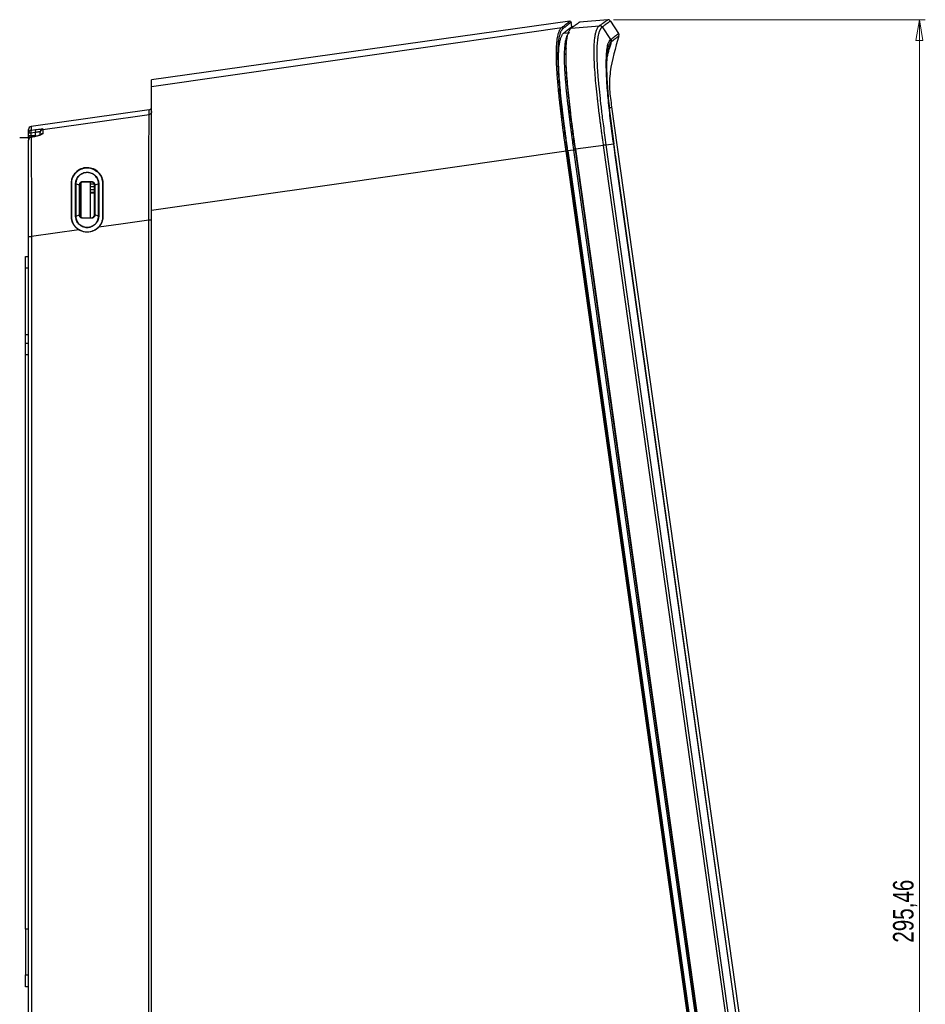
# Model space of a CAD drawing. Header units: millimetres. Extents: x 15 to 1195, y 5 to 836.
# Tile 23 of 35: x 169 to 324, y 415 to 583. Entities that reach past the tile are written whole.
import ezdxf

# ---------------------------------------------------------------- set-up
doc = ezdxf.new("R2010")
doc.units = ezdxf.units.MM
doc.styles.add('SLDTEXTSTYLE0', font='TXT', dxfattribs={"width": 0.75})
doc.dimstyles.new('SLDDIMSTYLE0', dxfattribs={"dimtxt": 3.5, "dimasz": 3.556, "dimexe": 0, "dimexo": 0.0625, "dimgap": 0.875, "dimtad": 1, "dimrnd": 1e-09, "dimzin": 12, "dimdsep": 46, "dimtxsty": 'SLDTEXTSTYLE0', "dimblk1": 'CLOSED', "dimblk2": 'CLOSED', "dimsah": 1, "dimcen": 0.09, "dimadec": 0, "dimazin": 3, "dimtfac": 1, "dimtofl": 0, "dimtmove": 0, "dimatfit": 3, "dimldrblk": 'CLOSED', "dimfxl": 0, "dimfrac": 2, "dimtolj": 1, "dimtzin": 12, "dimarcsym": 0})

# ---------------------------------------------------------------- blocks, each defined once
blk = doc.blocks.new('_Closed')
at = {"color": 0, "linetype": 'ByBlock', "lineweight": -2}
for p, q in [((-1, 0.166667), (0, 0)), ((-1, 0.166667), (-1, -0.166667)), ((0, 0), (-1, -0.166667)), ((0, 0), (-1, 0))]:
    blk.add_line(p, q, dxfattribs=at)
blk = doc.blocks.new('_D_2')
at = {"color": 7, "linetype": 'Continuous', "lineweight": 0}
for p, q in [((270.67, 583.11), (323.86, 583.11)), ((322.86, 583.11), (322.86, 287.65)), ((302.41, 287.65), (323.86, 287.65))]:
    blk.add_line(p, q, dxfattribs=at)
at = {"color": 7, "linetype": 'Continuous', "lineweight": 18, "xscale": 3.556, "yscale": 3.556}
for p, rotation in [((322.86, 583.11, 0), 90.0000000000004), ((322.86, 287.65, 0), 270.0000000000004)]:
    blk.add_blockref('_Closed', p, dxfattribs=dict(at, rotation=rotation))
at = {"color": 7, "linetype": 'Continuous', "lineweight": 18, "insert": (318.35, 425.63), "char_height": 3.5, "attachment_point": 1, "rotation": 90, "style": 'SLDTEXTSTYLE0'}
blk.add_mtext('295,46', dxfattribs=at)

msp = doc.modelspace()

# ---------------------------------------------------------------- linework, layer by layer
at = {"color": 7, "linetype": 'Continuous', "lineweight": 25}
for p, q in [((269.67, 583.108), (264.857, 582.687)), ((263.216, 582.862), (191.812, 572.827)), ((263.438, 581.667), (268.245, 582.088)), ((263.554, 581.9), (263.442, 582.692)), ((263.811, 581.936), (263.554, 581.9)), ((268.72, 581.865), (270.153, 579.708)), ((270.133, 582.882), (271.513, 580.758)), ((270.324, 568.217), (302.194, 341.446)), ((191.382, 567.716), (171.243, 564.886)), ((191.382, 566.931), (191.382, 567.716)), ((171.243, 564.886), (171.243, 564.25)), ((170.812, 563.756), (170.812, 564.39)), ((171.225, 563.756), (170.812, 563.756)), ((170.812, 563.369), (170.812, 563.756)), ((170.812, 563.369), (171.225, 563.369)), ((171.975, 563.196), (171.22, 563.053)), ((171.225, 563.756), (171.225, 563.369)), ((171.986, 563.35), (171.986, 563.857)), ((172.716, 563.382), (172.874, 563.442)), ((173.243, 564.465), (173.243, 564.385)), ((268.94, 561.671), (264.162, 560.999)), ((299.06, 347.359), (268.94, 561.671)), ((269.363, 561.73), (270.674, 561.914)), ((269.363, 561.73), (299.483, 347.419)), ((292.719, 346.001), (262.549, 560.675)), ((262.735, 560.701), (292.905, 346.027)), ((262.847, 560.718), (293.012, 346.079)), ((294.04, 346.332), (263.889, 560.867)), ((264.075, 560.893), (294.226, 346.359)), ((264.162, 560.999), (294.282, 346.688)), ((300.526, 349.494), (270.938, 560.021)), ((300.572, 349.5), (270.984, 560.027)), ((178.878, 555.104), (179.505, 554.919)), ((179.552, 554.909), (179.538, 554.909)), ((179.743, 555.284), (179.743, 549.433)), ((180.037, 555.407), (180.037, 555.395)), ((181.312, 555.395), (181.312, 549.323)), ((181.312, 555.109), (182.039, 555.084)), ((182.073, 554.609), (181.312, 554.609)), ((181.587, 555.395), (181.587, 555.408)), ((182.086, 554.909), (182.073, 554.909)), ((182.111, 554.916), (182.748, 555.105)), ((181.312, 554.109), (182.073, 554.109)), ((182.073, 553.636), (181.312, 553.609)), ((178.877, 549.614), (179.491, 549.795)), ((179.538, 549.809), (179.551, 549.809)), ((182.073, 549.809), (182.086, 549.809)), ((182.748, 549.613), (182.126, 549.798)), ((191.812, 321.133), (191.812, 550.54)), ((180.037, 549.323), (180.037, 549.311)), ((181.587, 549.311), (181.587, 549.323)), ((191.317, 394.114), (191.317, 548.916)), ((170.812, 339.66), (170.812, 546.105)), ((179.407, 547.245), (171.308, 546.108)), ((171.308, 546.108), (171.308, 339.663)), ((170.312, 542.681), (170.812, 542.689)), ((170.812, 540.725), (170.312, 540.716)), ((170.312, 529.384), (170.312, 540.716)), ((170.312, 529.384), (170.812, 529.393)), ((170.312, 527.911), (170.812, 527.919)), ((170.812, 525.955), (170.312, 525.946)), ((170.312, 427.954), (170.312, 525.946)), ((170.312, 427.954), (170.312, 420.142)), ((170.812, 427.954), (170.312, 427.954)), ((170.312, 420.142), (170.812, 420.133)), ((170.812, 418.099), (170.312, 418.108))]:
    msp.add_line(p, q, dxfattribs=at)
at = {"color": 7, "linetype": 'Continuous', "lineweight": 25, "flags": 128}
for points in [[(191.812, 571.726), (231.046, 577.352), (261.8, 581.758)], [(262.142, 580.798), (262.7, 580.878), (263.141, 580.941)], [(173.243, 564.385), (183.401, 565.811), (191.382, 566.931)], [(171, 562.945), (169.684, 562.97), (169.451, 562.975), (169.32, 562.977), (169.3, 562.978), (169.298, 562.978), (169.297, 562.978), (169.297, 562.978), (169.297, 562.978), (169.297, 562.978)], [(171.986, 563.857), (171.56, 563.8), (171.225, 563.756)], [(171.225, 563.369), (171.651, 563.358), (171.986, 563.35)], [(171.243, 564.25), (171.669, 564.307), (172.003, 564.352)], [(171.975, 563.196), (171.983, 563.198), (172.005, 563.186)], [(171.986, 563.35), (171.985, 563.25), (171.986, 563.197)], [(262.549, 560.675), (222.98, 555.008), (191.812, 550.54)], [(263.889, 560.867), (263.305, 560.783), (262.847, 560.718)], [(181.587, 555.395), (180.719, 555.395), (180.037, 555.395)], [(180.037, 549.323), (180.905, 549.323), (181.587, 549.323)], [(191.317, 548.916), (186.555, 548.248), (182.813, 547.723)]]:
    msp.add_lwpolyline(points, dxfattribs=at)
at = {"color": 7, "linetype": 'Continuous', "lineweight": 25}
for centre, radius, start, end in [((269.714, 582.61), 0.5, 33, 95), ((263.244, 582.664), 0.2, 8, 98), ((268.297, 581.597), 0.501, 32.39553, 94.69099), ((269.731, 579.439), 0.5, 343.72136, 32.52872), ((271.093, 580.486), 0.5, 343.45819, 33), ((191.312, 568.211), 0.5, 278, 0), ((171.312, 564.39), 0.5, 98, 180), ((171.312, 563.755), 0.5, 97.97304, 179.98112), ((171.312, 563.369), 0.5, 180, 233.72451), ((171.312, 562.562), 0.5, 100.7816, 180), ((171.301, 562.555), 0.489, 96.65014, 179.1411), ((170.956, 562.992), 0.148, 193.79757, 249.98756), ((172.039, 563.975), 0.843, 160.92391, 195.0851), ((171.219, 563.023), 0.0304, 34.38975, 90.71902), ((173.492, 563.297), 2.268, 178.18272, 186.20366), ((172.8, 564.077), 0.843, 160.92974, 195.07925), ((173.312, 563.97), 0.5, 97.97024, 179.97915), ((173.309, 563.21), 0.499, 97.55823, 151.60225), ((270.769, 561.24), 0.681, 94.06134, 97.98471), ((178.101, 555.166), 0.0691, 235.45111, 280.64688), ((179.502, 554.89), 0.0414, 27.82104, 85.27021), ((179.581, 555.485), 0.463, 350.35436, 2.05893), ((182.406, 555.477), 0.822, 179.06385, 184.88204), ((183.525, 555.171), 0.0722, 260.95747, 300.79976), ((178.1, 549.87), 0.263, 261.71061, 272.78152), ((178.845, 548.792), 0.822, 87.74042, 90.18057), ((183.525, 549.961), 0.354, 268.02018, 276.02557), ((179.533, 549.24), 0.51, 358.4163, 7.95552), ((184.038, 549.242), 2.452, 178.40102, 180.28508)]:
    msp.add_arc(centre, radius, start, end, dxfattribs=at)
for points, knots in [([(268.256, 582.096), (268.307, 582.132), (268.408, 582.205), (268.55, 582.306), (268.684, 582.402), (268.81, 582.492), (268.927, 582.576), (269.036, 582.654), (269.137, 582.726), (269.229, 582.792), (269.312, 582.852), (269.387, 582.905), (269.454, 582.953), (269.511, 582.994), (269.56, 583.029), (269.6, 583.058), (269.631, 583.08), (269.654, 583.096), (269.668, 583.106), (269.669, 583.107), (269.67, 583.108)], [0, 0, 0, 0, 0.05477956, 0.10964225, 0.16458954, 0.21962291, 0.27474384, 0.32995387, 0.38525453, 0.44064737, 0.49613396, 0.55171589, 0.60739477, 0.66317221, 0.71904987, 0.7750294, 0.83111247, 0.88730079, 0.94359605, 1, 1, 1, 1]), ([(262.549, 560.675), (262.511, 560.948), (262.436, 561.485), (262.326, 562.279), (262.222, 563.05), (262.122, 563.798), (262.026, 564.523), (261.935, 565.228), (261.849, 565.912), (261.766, 566.577), (261.688, 567.222), (261.614, 567.849), (261.544, 568.457), (261.385, 569.873), (261.173, 571.952), (260.979, 574.489), (260.89, 576.596), (260.9, 578.299), (261.002, 579.627), (261.138, 580.381), (261.262, 580.828), (261.353, 581.087), (261.452, 581.31), (261.561, 581.497), (261.678, 581.652), (261.758, 581.722), (261.8, 581.758)], [0, 0, 0, 0, 0.0244607, 0.048188, 0.0712135, 0.0935678, 0.1152803, 0.1363799, 0.1568946, 0.1768522, 0.1962795, 0.2152036, 0.2336509, 0.2516481, 0.3445289, 0.4262227, 0.50252, 0.5809794, 0.6629028, 0.7527186, 0.7885392, 0.8262426, 0.866028, 0.908102, 0.952682, 1, 1, 1, 1]), ([(262.025, 581.588), (262.006, 581.573), (261.968, 581.541), (261.912, 581.485), (261.857, 581.421), (261.804, 581.349), (261.752, 581.27), (261.691, 581.165), (261.623, 581.027), (261.521, 580.779), (261.399, 580.383), (261.27, 579.747), (261.169, 578.895), (261.11, 577.812), (261.105, 576.444), (261.164, 574.825), (261.283, 573.023), (261.455, 571.062), (261.662, 569.069), (261.904, 566.982), (262.132, 565.159), (262.346, 563.532), (262.534, 562.14), (262.667, 561.189), (262.735, 560.701)], [0, 0, 0, 0, 0.0219399, 0.0433651, 0.0642788, 0.0846845, 0.1045859, 0.123987, 0.1555412, 0.1856288, 0.2472143, 0.3121645, 0.3719287, 0.4361264, 0.4974759, 0.5590784, 0.6229041, 0.6830992, 0.7484379, 0.8085966, 0.8741277, 0.9139491, 0.9558955, 1, 1, 1, 1]), ([(261.8, 581.758), (261.849, 581.797), (261.946, 581.872), (262.081, 581.977), (262.206, 582.074), (262.32, 582.164), (262.426, 582.246), (262.522, 582.321), (262.611, 582.39), (262.691, 582.452), (262.763, 582.509), (262.829, 582.56), (262.888, 582.606), (262.94, 582.647), (262.987, 582.683), (263.028, 582.716), (263.064, 582.744), (263.096, 582.768), (263.122, 582.789), (263.145, 582.807), (263.164, 582.821), (263.18, 582.834), (263.192, 582.843), (263.201, 582.851), (263.208, 582.856), (263.213, 582.86), (263.216, 582.862), (263.216, 582.862), (263.216, 582.862)], [0, 0, 0, 0, 0.0529391, 0.1047138, 0.1553255, 0.2047758, 0.2530658, 0.3001966, 0.3461692, 0.3909844, 0.4346428, 0.477145, 0.5184913, 0.5586821, 0.5977176, 0.6355978, 0.6723229, 0.7078927, 0.7423072, 0.7755662, 0.8076693, 0.8386164, 0.8684071, 0.897041, 0.9245176, 0.9508367, 0.9759976, 1, 1, 1, 1]), ([(262.025, 581.588), (262.018, 581.635), (261.991, 581.687), (261.903, 581.753), (261.846, 581.765), (261.8, 581.758)], [0, 0, 0, 0, 0.5, 0.5, 1, 1, 1, 1]), ([(263.442, 582.692), (263.441, 582.691), (263.44, 582.69), (263.428, 582.681), (263.408, 582.665), (263.381, 582.644), (263.346, 582.617), (263.302, 582.583), (263.251, 582.543), (263.193, 582.497), (263.126, 582.445), (263.051, 582.387), (262.969, 582.323), (262.879, 582.253), (262.78, 582.176), (262.674, 582.094), (262.561, 582.005), (262.439, 581.91), (262.309, 581.809), (262.172, 581.703), (262.074, 581.626), (262.025, 581.588)], [0, 0, 0, 0, 0.0525343, 0.1050773, 0.1576295, 0.2101912, 0.2627627, 0.3153445, 0.3679368, 0.4205401, 0.4731547, 0.5257809, 0.5784192, 0.6310697, 0.6837331, 0.7364095, 0.7890993, 0.8418029, 0.8945206, 0.9472529, 1, 1, 1, 1]), ([(264.162, 560.999), (264.128, 561.242), (264.061, 561.722), (263.963, 562.433), (263.868, 563.127), (263.777, 563.804), (263.69, 564.463), (263.588, 565.245), (263.473, 566.139), (263.306, 567.496), (263.109, 569.176), (262.898, 571.174), (262.723, 573.111), (262.598, 574.93), (262.534, 576.554), (262.534, 577.69), (262.561, 578.468), (262.604, 579.144), (262.686, 579.852), (262.812, 580.488), (262.934, 580.882), (263.036, 581.127), (263.121, 581.296), (263.217, 581.447), (263.325, 581.578), (263.4, 581.637), (263.438, 581.667)], [0, 0, 0, 0, 0.0221983, 0.0438628, 0.0649972, 0.0856051, 0.1056907, 0.1252583, 0.1571968, 0.1876013, 0.2498689, 0.3124556, 0.3752164, 0.4379039, 0.5003448, 0.5623925, 0.5935543, 0.6251916, 0.6851128, 0.7503252, 0.8128022, 0.8431746, 0.8751166, 0.9146692, 0.956287, 1, 1, 1, 1]), ([(264.857, 582.687), (264.856, 582.686), (264.854, 582.685), (264.84, 582.675), (264.819, 582.66), (264.788, 582.637), (264.748, 582.609), (264.7, 582.574), (264.643, 582.533), (264.577, 582.486), (264.502, 582.432), (264.419, 582.372), (264.327, 582.306), (264.226, 582.234), (264.117, 582.155), (263.999, 582.07), (263.872, 581.979), (263.736, 581.882), (263.592, 581.779), (263.489, 581.704), (263.438, 581.667)], [0, 0, 0, 0, 0.0556969, 0.1113686, 0.1670167, 0.2226428, 0.2782485, 0.3338355, 0.3894054, 0.4449597, 0.5005001, 0.5560282, 0.6115455, 0.6670537, 0.7225544, 0.7780491, 0.8335394, 0.889027, 0.9445133, 1, 1, 1, 1]), ([(268.94, 561.671), (268.903, 561.938), (268.83, 562.462), (268.723, 563.233), (268.623, 563.974), (268.527, 564.685), (268.438, 565.365), (268.353, 566.016), (268.274, 566.636), (268.2, 567.226), (268.132, 567.787), (268.068, 568.318), (268.009, 568.819), (267.954, 569.29), (267.841, 570.294), (267.686, 571.759), (267.515, 573.673), (267.391, 575.445), (267.341, 576.79), (267.332, 577.737), (267.341, 578.402), (267.364, 578.979), (267.411, 579.643), (267.493, 580.315), (267.601, 580.838), (267.702, 581.192), (267.789, 581.435), (267.888, 581.65), (267.998, 581.834), (268.118, 581.987), (268.202, 582.054), (268.245, 582.088)], [0, 0, 0, 0, 0.024696, 0.0484538, 0.07128, 0.0931818, 0.1141669, 0.1342425, 0.1534109, 0.1716782, 0.1890526, 0.2055415, 0.221152, 0.2358901, 0.2497608, 0.3155338, 0.3750508, 0.4378014, 0.5004111, 0.5317223, 0.5633009, 0.5979479, 0.6264799, 0.6870268, 0.7506602, 0.7841151, 0.8207318, 0.8605774, 0.903707, 0.9501601, 1, 1, 1, 1]), ([(268.709, 581.857), (268.688, 581.842), (268.647, 581.81), (268.585, 581.75), (268.525, 581.681), (268.465, 581.6), (268.407, 581.509), (268.35, 581.407), (268.295, 581.292), (268.241, 581.165), (268.19, 581.024), (268.14, 580.869), (268.069, 580.614), (268.005, 580.322), (267.917, 579.786), (267.833, 579.057), (267.788, 577.953), (267.792, 576.895), (267.816, 575.998), (267.861, 575.048), (267.928, 574.04), (268.015, 572.938), (268.147, 571.494), (268.297, 570.065), (268.454, 568.691), (268.586, 567.593), (268.742, 566.343), (268.924, 564.941), (269.132, 563.386), (269.284, 562.299), (269.363, 561.73)], [0, 0, 0, 0, 0.0242978, 0.0482519, 0.0718678, 0.0951522, 0.1181124, 0.1407509, 0.163065, 0.1850655, 0.2067653, 0.2281791, 0.2493232, 0.3017041, 0.3200157, 0.3914767, 0.4613902, 0.4994474, 0.5351665, 0.5711506, 0.6070662, 0.6427501, 0.6840073, 0.7502442, 0.7803029, 0.8149046, 0.854123, 0.8980375, 0.9466737, 1, 1, 1, 1]), ([(268.709, 581.857), (268.662, 581.93), (268.592, 581.996), (268.425, 582.079), (268.331, 582.095), (268.245, 582.088)], [0, 0, 0, 0, 0.5, 0.5, 1, 1, 1, 1]), ([(270.133, 582.882), (270.132, 582.882), (270.131, 582.881), (270.118, 582.871), (270.097, 582.857), (270.069, 582.836), (270.032, 582.81), (269.987, 582.777), (269.935, 582.74), (269.875, 582.696), (269.807, 582.647), (269.731, 582.593), (269.648, 582.533), (269.558, 582.468), (269.46, 582.398), (269.355, 582.322), (269.242, 582.241), (269.122, 582.155), (268.995, 582.064), (268.862, 581.968), (268.767, 581.9), (268.72, 581.865)], [0, 0, 0, 0, 0.0541101, 0.108055, 0.1618349, 0.21545, 0.2689004, 0.3221863, 0.3753078, 0.4282652, 0.4810585, 0.533688, 0.5861537, 0.6384557, 0.6905943, 0.7425696, 0.7943817, 0.8460306, 0.8975166, 0.9488397, 1, 1, 1, 1]), ([(262.847, 560.718), (262.811, 560.97), (262.742, 561.468), (262.64, 562.206), (262.542, 562.926), (262.448, 563.628), (262.358, 564.312), (262.271, 564.977), (262.189, 565.624), (262.11, 566.253), (262.035, 566.864), (261.964, 567.456), (261.897, 568.031), (261.776, 569.089), (261.619, 570.569), (261.446, 572.467), (261.324, 574.218), (261.26, 575.797), (261.259, 577.127), (261.312, 578.178), (261.408, 579.004), (261.514, 579.536), (261.617, 579.901), (261.706, 580.151), (261.804, 580.366), (261.91, 580.547), (262.024, 580.696), (262.102, 580.764), (262.142, 580.798)], [0, 0, 0, 0, 0.0236791, 0.0467857, 0.0693239, 0.0912985, 0.1127143, 0.1335769, 0.1538921, 0.1736662, 0.1929059, 0.2116189, 0.2298132, 0.2474975, 0.3126833, 0.372467, 0.4365748, 0.4979917, 0.5591525, 0.6233083, 0.6831936, 0.7485781, 0.7850023, 0.8235458, 0.8642696, 0.907225, 0.9524559, 1, 1, 1, 1]), ([(263.889, 560.867), (263.853, 561.121), (263.783, 561.623), (263.681, 562.366), (263.582, 563.088), (263.488, 563.79), (263.398, 564.472), (263.312, 565.136), (263.23, 565.78), (263.151, 566.407), (263.076, 567.016), (263.005, 567.608), (262.938, 568.183), (262.808, 569.319), (262.637, 570.918), (262.462, 572.862), (262.349, 574.522), (262.289, 575.97), (262.282, 577.217), (262.326, 578.266), (262.415, 579.119), (262.521, 579.672), (262.622, 580.042), (262.708, 580.29), (262.804, 580.505), (262.909, 580.687), (263.022, 580.837), (263.101, 580.906), (263.141, 580.941)], [0, 0, 0, 0, 0.0238998, 0.047141, 0.0697402, 0.0917157, 0.1130878, 0.1338785, 0.1541118, 0.1738135, 0.1930037, 0.2116981, 0.2299146, 0.2476727, 0.3201425, 0.3842096, 0.4426369, 0.498224, 0.5570629, 0.6169787, 0.6802979, 0.7486678, 0.7845172, 0.8225017, 0.862806, 0.9056591, 0.9513125, 1, 1, 1, 1]), ([(269.466, 577.197), (269.469, 577.271), (269.488, 577.666), (269.549, 578.156), (269.677, 578.885), (269.884, 579.429), (270.063, 579.615), (270.153, 579.708)], [0, 0, 0, 0, 0.03742472, 0.19953136, 0.36017242, 0.67961483, 1, 1, 1, 1]), ([(271.573, 580.343), (270.964, 578.296), (270.216, 575.737), (269.987, 573.213), (269.948, 572.207), (269.956, 571.706), (270.044, 570.206), (270.184, 569.212), (270.324, 568.217)], [0, 0, 0, 0, 0.5, 0.625, 0.625, 0.75, 0.75, 1, 1, 1, 1]), ([(270.268, 579.801), (270.313, 579.835), (270.401, 579.902), (270.524, 579.996), (270.637, 580.083), (270.741, 580.163), (270.837, 580.237), (270.925, 580.305), (271.004, 580.366), (271.077, 580.422), (271.143, 580.473), (271.226, 580.537), (271.318, 580.608), (271.405, 580.675), (271.467, 580.723), (271.505, 580.753), (271.51, 580.756), (271.513, 580.758)], [0, 0, 0, 0, 0.0545953, 0.1081709, 0.1607262, 0.2122607, 0.2627738, 0.3122648, 0.3607333, 0.4081786, 0.4546003, 0.4999978, 0.6006776, 0.7010203, 0.8010233, 0.9006841, 1, 1, 1, 1]), ([(270.327, 579.391), (270.346, 579.457), (270.352, 579.531), (270.332, 579.674), (270.305, 579.743), (270.268, 579.801)], [0, 0, 0, 0, 0.5, 0.5, 1, 1, 1, 1]), ([(271.573, 580.343), (271.572, 580.343), (271.57, 580.342), (271.558, 580.332), (271.538, 580.317), (271.51, 580.296), (271.473, 580.267), (271.428, 580.233), (271.349, 580.172), (271.209, 580.065), (270.989, 579.897), (270.745, 579.71), (270.529, 579.544), (270.387, 579.437), (270.327, 579.391)], [0, 0, 0, 0, 0.0561659, 0.1126578, 0.1694758, 0.2266197, 0.2840889, 0.3418834, 0.4000034, 0.5415861, 0.7000034, 0.8257971, 0.9257957, 1, 1, 1, 1]), ([(262.559, 578.192), (262.558, 578.185), (262.526, 577.909), (262.498, 577.148), (262.496, 575.992), (262.539, 574.799), (262.602, 573.683), (262.689, 572.518), (262.796, 571.306), (262.922, 570.041), (263.109, 568.316), (263.369, 566.15), (263.708, 563.54), (263.951, 561.788), (264.075, 560.893)], [0, 0, 0, 0, 0.002406, 0.1029044, 0.2028051, 0.2697531, 0.3363065, 0.4037277, 0.4665787, 0.5331598, 0.6038331, 0.7344318, 0.8643002, 1, 1, 1, 1]), ([(269.423, 576.008), (269.472, 576.242), (269.711, 577.385), (270.054, 578.502), (270.327, 579.391)], [0, 0, 0, 0, 0.2043938, 1, 1, 1, 1]), ([(269.769, 578.467), (269.747, 578.412), (269.684, 578.255), (269.605, 577.78), (269.528, 577.101), (269.476, 576.194), (269.456, 575.054), (269.486, 573.675), (269.589, 571.636), (269.822, 568.848), (270.224, 565.397), (270.54, 563.079), (270.698, 561.915)], [0, 0, 0, 0, 0.0426801, 0.1224833, 0.2025314, 0.281961, 0.3616681, 0.4410963, 0.5202861, 0.6792185, 0.8389581, 1, 1, 1, 1]), ([(270.211, 579.299), (270.12, 579.219), (269.963, 579.081), (269.826, 578.649), (269.769, 578.467)], [0, 0, 0, 0, 0.5793723, 1, 1, 1, 1]), ([(270.327, 579.391), (270.324, 579.388), (270.322, 579.388), (270.317, 579.384), (270.31, 579.378), (270.293, 579.365), (270.26, 579.339), (270.231, 579.315), (270.211, 579.299)], [0, 0, 0, 0, 0.0625, 0.0625, 0.125, 0.25, 0.5, 1, 1, 1, 1]), ([(270.674, 561.914), (270.515, 563.087), (270.196, 565.43), (269.857, 568.35), (269.645, 570.634), (269.523, 572.3), (269.441, 573.884), (269.408, 575.312), (269.42, 576.433), (269.452, 576.966), (269.466, 577.197)], [0, 0, 0, 0, 0.2034608, 0.406554, 0.5080974, 0.6107077, 0.7132081, 0.8167278, 0.9207616, 1, 1, 1, 1]), ([(191.812, 571.726), (191.812, 571.774), (191.812, 571.87), (191.812, 572.002), (191.812, 572.124), (191.812, 572.237), (191.812, 572.339), (191.812, 572.432), (191.812, 572.515), (191.812, 572.589), (191.812, 572.652), (191.812, 572.706), (191.812, 572.75), (191.812, 572.785), (191.812, 572.809), (191.812, 572.824), (191.812, 572.826), (191.812, 572.827)], [0, 0, 0, 0, 0.0666538, 0.1333055, 0.1999561, 0.2666064, 0.3332573, 0.3999098, 0.4665646, 0.5332229, 0.5998854, 0.666553, 0.7332267, 0.7999073, 0.8665958, 0.9332931, 1, 1, 1, 1]), ([(191.812, 550.54), (191.812, 550.776), (191.812, 551.241), (191.812, 551.931), (191.812, 552.604), (191.812, 553.259), (191.812, 554.569), (191.812, 556.452), (191.812, 558.829), (191.812, 560.963), (191.812, 562.952), (191.812, 564.783), (191.812, 566.44), (191.812, 567.847), (191.812, 568.97), (191.812, 569.855), (191.812, 570.535), (191.812, 571.06), (191.812, 571.365), (191.812, 571.545), (191.812, 571.651), (191.812, 571.701), (191.812, 571.726)], [0, 0, 0, 0, 0.0209671, 0.0414304, 0.0613927, 0.0808572, 0.0998269, 0.1781679, 0.2490603, 0.3142903, 0.3744099, 0.4383229, 0.4996737, 0.5610446, 0.6247206, 0.6846774, 0.7496745, 0.8177221, 0.8927038, 0.9268663, 0.9626255, 1, 1, 1, 1]), ([(270.324, 568.217), (270.304, 568.203), (270.265, 568.173), (270.084, 568.04), (269.933, 567.928), (269.923, 567.92)], [0, 0, 0, 0, 0.4822042, 0.9647927, 1, 1, 1, 1]), ([(191.317, 548.916), (191.317, 549.209), (191.317, 549.786), (191.318, 550.642), (191.319, 551.476), (191.32, 552.289), (191.321, 553.079), (191.323, 553.848), (191.324, 554.593), (191.326, 555.317), (191.328, 556.018), (191.33, 556.697), (191.333, 557.353), (191.335, 557.988), (191.338, 558.602), (191.341, 559.194), (191.344, 559.765), (191.347, 560.315), (191.35, 560.845), (191.353, 561.355), (191.357, 561.844), (191.36, 562.313), (191.365, 562.997), (191.371, 563.846), (191.377, 564.75), (191.38, 565.513), (191.381, 566.001), (191.381, 566.323), (191.382, 566.534), (191.382, 566.707), (191.382, 566.845), (191.382, 566.901), (191.382, 566.931)], [0, 0, 0, 0, 0.03001035, 0.0593118, 0.08789178, 0.11574371, 0.14286674, 0.16926549, 0.19494993, 0.21993531, 0.24424223, 0.26789684, 0.29093117, 0.31338356, 0.33529932, 0.35673151, 0.37774189, 0.39840207, 0.41879469, 0.43901487, 0.45917156, 0.47938904, 0.49980831, 0.55257049, 0.60933694, 0.67356644, 0.74950248, 0.79180453, 0.83748348, 0.88703212, 0.94099764, 1, 1, 1, 1]), ([(191.812, 567.425), (191.812, 567.371), (191.803, 567.313), (191.762, 567.199), (191.73, 567.145), (191.649, 567.051), (191.599, 567.012), (191.492, 566.956), (191.436, 566.938), (191.382, 566.931)], [0, 0, 0, 0, 0.25, 0.25, 0.5, 0.5, 0.75, 0.75, 1, 1, 1, 1]), ([(172.003, 564.352), (172.348, 564.398), (172.664, 564.435), (173.003, 564.466), (173.091, 564.472), (173.212, 564.476), (173.243, 564.473), (173.243, 564.465)], [0, 0, 0, 0, 0.5, 0.5, 0.75, 0.75, 1, 1, 1, 1]), ([(170.812, 562.957), (170.812, 563.103), (170.812, 563.229), (170.812, 563.4), (170.812, 563.444), (170.812, 563.438)], [0, 0, 0, 0, 0.5, 0.5, 1, 1, 1, 1]), ([(170.85, 562.75), (170.849, 562.752), (170.814, 562.813), (170.813, 562.886), (170.812, 562.957)], [0, 0, 0, 0, 0.02988813, 1, 1, 1, 1]), ([(170.812, 562.957), (170.813, 562.934), (170.815, 562.889), (170.826, 562.821), (170.84, 562.777), (170.847, 562.755)], [0, 0, 0, 0, 0.33174906, 0.66507931, 1, 1, 1, 1]), ([(171.244, 563.04), (171.244, 563), (171.245, 562.92), (171.245, 562.789), (171.245, 562.653), (171.246, 562.512), (171.247, 562.365), (171.247, 562.212), (171.248, 562.053), (171.249, 561.888), (171.25, 561.718), (171.251, 561.541), (171.252, 561.359), (171.253, 561.17), (171.254, 560.975), (171.258, 560.469), (171.264, 559.557), (171.275, 558.093), (171.285, 556.276), (171.294, 554.018), (171.3, 551.875), (171.303, 550.124), (171.305, 548.841), (171.306, 547.496), (171.307, 546.578), (171.308, 546.108)], [0, 0, 0, 0, 0.021527, 0.0422951, 0.0623614, 0.0817802, 0.1006031, 0.1188795, 0.1366567, 0.1539804, 0.1708945, 0.1874417, 0.2036633, 0.2195995, 0.2352895, 0.2507717, 0.3364269, 0.4183492, 0.500803, 0.6195571, 0.7506107, 0.8086398, 0.8694971, 0.9332677, 1, 1, 1, 1]), ([(172.763, 563.394), (172.74, 563.387), (172.682, 563.371), (172.524, 563.322), (172.288, 563.259), (172.083, 563.217), (171.975, 563.196)], [0, 0, 0, 0, 0.17006601, 0.41512134, 0.69222249, 1, 1, 1, 1]), ([(172.812, 563.971), (172.811, 563.972), (172.809, 563.976), (172.794, 563.979), (172.769, 563.98), (172.735, 563.979), (172.691, 563.975), (172.638, 563.969), (172.566, 563.96), (172.465, 563.945), (172.327, 563.922), (172.166, 563.893), (172.047, 563.869), (171.986, 563.857)], [0, 0, 0, 0, 0.0709292, 0.1419754, 0.2131729, 0.2845559, 0.3561584, 0.4280139, 0.5001558, 0.6137042, 0.7348031, 0.8635433, 1, 1, 1, 1]), ([(173.243, 563.705), (173.243, 563.67), (173.213, 563.63), (173.094, 563.541), (173.008, 563.494), (172.786, 563.397), (172.653, 563.349), (172.348, 563.26), (172.182, 563.219), (172.005, 563.186)], [0, 0, 0, 0, 0.25, 0.25, 0.5, 0.5, 0.75, 0.75, 1, 1, 1, 1]), ([(173.243, 564.385), (173.189, 564.378), (173.132, 564.36), (173.026, 564.304), (172.976, 564.265), (172.894, 564.171), (172.862, 564.117), (172.821, 564.003), (172.812, 563.945), (172.812, 563.891)], [0, 0, 0, 0, 0.25, 0.25, 0.5, 0.5, 0.75, 0.75, 1, 1, 1, 1]), ([(172.812, 563.395), (172.812, 563.51), (172.812, 563.767), (172.812, 563.847), (172.812, 563.891)], [0, 0, 0, 0, 0.447725, 1, 1, 1, 1]), ([(173.243, 564.385), (173.243, 564.372), (173.243, 564.346), (173.243, 564.296), (173.243, 564.238), (173.243, 564.172), (173.243, 564.097), (173.243, 564.013), (173.243, 563.92), (173.243, 563.82), (173.243, 563.743), (173.243, 563.705)], [0, 0, 0, 0, 0.1285839, 0.2522375, 0.3712186, 0.4857723, 0.5961327, 0.7025237, 0.8051609, 0.9042522, 1, 1, 1, 1]), ([(170.812, 546.105), (170.812, 546.957), (170.812, 547.809), (170.812, 549.507), (170.812, 550.355), (170.812, 552.044), (170.812, 552.885), (170.812, 554.141), (170.812, 554.558), (170.812, 555.38), (170.812, 555.786), (170.812, 556.584), (170.812, 556.976), (170.812, 557.744), (170.812, 558.117), (170.812, 558.823), (170.812, 559.158), (170.812, 559.79), (170.812, 560.088), (170.812, 560.9), (170.812, 561.338), (170.812, 562.06), (170.812, 562.337), (170.812, 562.562)], [0, 0, 0, 0, 0.125, 0.125, 0.25, 0.25, 0.375, 0.375, 0.4375, 0.4375, 0.5, 0.5, 0.5625, 0.5625, 0.625, 0.625, 0.6875, 0.6875, 0.75, 0.75, 0.875, 0.875, 1, 1, 1, 1]), ([(269.363, 561.73), (269.325, 561.725), (269.265, 561.716), (269.117, 561.696), (269.03, 561.683), (268.94, 561.671)], [0, 0, 0, 0, 0.5, 0.5, 1, 1, 1, 1]), ([(270.986, 560.016), (270.945, 560.303), (270.856, 560.937), (270.769, 561.572), (270.721, 561.919)], [0, 0, 0, 0, 0.4526103, 1, 1, 1, 1]), ([(262.735, 560.701), (262.729, 560.7), (262.706, 560.697), (262.639, 560.688), (262.595, 560.681), (262.549, 560.675)], [0, 0, 0, 0, 0.5, 0.5, 1, 1, 1, 1]), ([(263.889, 560.867), (263.931, 560.873), (263.978, 560.879), (264.048, 560.889), (264.07, 560.892), (264.075, 560.893)], [0, 0, 0, 0, 0.5, 0.5, 1, 1, 1, 1]), ([(183.562, 555.109), (183.561, 555.165), (183.559, 555.278), (183.543, 555.45), (183.515, 555.625), (183.476, 555.802), (183.422, 555.982), (183.35, 556.177), (183.247, 556.397), (183.066, 556.704), (182.667, 557.193), (181.914, 557.707), (180.823, 557.934), (179.718, 557.713), (178.953, 557.191), (178.503, 556.634), (178.281, 556.215), (178.167, 555.877), (178.105, 555.612), (178.069, 555.372), (178.065, 555.194), (178.062, 555.109)], [0, 0, 0, 0, 0.01942249, 0.03944685, 0.06007459, 0.08130711, 0.10314567, 0.12559146, 0.15436254, 0.1884563, 0.25096954, 0.3758866, 0.50054975, 0.6249297, 0.74937019, 0.81214727, 0.87457693, 0.91506825, 0.93736045, 0.97032245, 1, 1, 1, 1]), ([(182.304, 557.284), (182.165, 557.392), (181.887, 557.609), (181.365, 557.749), (180.831, 557.81), (180.29, 557.757), (179.769, 557.601), (179.299, 557.342), (178.869, 557.016), (178.694, 556.71), (178.607, 556.558)], [0, 0, 0, 0, 0.1247078, 0.2494839, 0.3746128, 0.4999711, 0.6248763, 0.7504011, 0.8756048, 1, 1, 1, 1]), ([(178.607, 556.558), (178.5, 556.417), (178.179, 555.994), (178.14, 555.456), (178.114, 555.098)], [0, 0, 0, 0, 0.3336386, 1, 1, 1, 1]), ([(178.837, 555.108), (178.838, 555.152), (178.839, 555.237), (178.852, 555.365), (178.873, 555.491), (178.901, 555.615), (178.938, 555.738), (178.991, 555.878), (179.064, 556.033), (179.195, 556.254), (179.401, 556.503), (179.706, 556.747), (180.055, 556.929), (180.431, 557.046), (180.824, 557.089), (181.215, 557.046), (181.629, 556.916), (181.966, 556.721), (182.255, 556.468), (182.431, 556.252), (182.561, 556.033), (182.652, 555.84), (182.727, 555.618), (182.779, 555.366), (182.785, 555.195), (182.788, 555.109)], [0, 0, 0, 0, 0.0211044, 0.0419996, 0.0627815, 0.0835466, 0.1043898, 0.1254038, 0.1569069, 0.1880657, 0.2505062, 0.3128826, 0.3754908, 0.4379397, 0.5004336, 0.5626778, 0.6251032, 0.7083781, 0.7498747, 0.8125109, 0.8436249, 0.8748642, 0.9168196, 0.9583044, 1, 1, 1, 1]), ([(182.748, 555.105), (182.747, 555.15), (182.745, 555.256), (182.723, 555.437), (182.673, 555.659), (182.578, 555.917), (182.422, 556.199), (182.198, 556.475), (181.907, 556.714), (181.578, 556.895), (181.214, 557.014), (180.703, 557.073), (180.178, 556.957), (179.727, 556.716), (179.461, 556.501), (179.268, 556.281), (179.128, 556.07), (179.018, 555.843), (178.938, 555.605), (178.887, 555.357), (178.881, 555.189), (178.878, 555.104)], [0, 0, 0, 0, 0.0223895, 0.0525113, 0.0903416, 0.135879, 0.1891391, 0.2502075, 0.3125119, 0.375108, 0.4350468, 0.4998372, 0.6241693, 0.6880339, 0.7492679, 0.7909576, 0.8326361, 0.8743718, 0.9161794, 0.9580529, 1, 1, 1, 1]), ([(183.514, 555.1), (183.471, 555.448), (183.385, 556.145), (182.904, 556.924), (182.453, 557.194), (182.304, 557.284)], [0, 0, 0, 0, 0.4003194, 0.8005475, 1, 1, 1, 1]), ([(178.062, 555.109), (178.062, 554.968), (178.062, 554.683), (178.062, 554.247), (178.062, 553.798), (178.062, 553.335), (178.062, 552.859), (178.062, 552.094), (178.062, 551.01), (178.062, 550.087), (178.062, 549.609)], [0, 0, 0, 0, 0.0778869, 0.1579215, 0.2401323, 0.3245458, 0.4111865, 0.5000768, 0.7410842, 1, 1, 1, 1]), ([(178.114, 555.098), (178.114, 554.95), (178.114, 554.649), (178.114, 554.192), (178.114, 553.725), (178.114, 553.247), (178.113, 552.758), (178.113, 552.259), (178.113, 551.749), (178.113, 551.229), (178.113, 550.698), (178.113, 550.156), (178.113, 549.791), (178.113, 549.607)], [0, 0, 0, 0, 0.08238696, 0.16636413, 0.25198538, 0.33928706, 0.4282897, 0.51903261, 0.61156716, 0.70592539, 0.80212013, 0.90014601, 1, 1, 1, 1]), ([(178.842, 549.614), (178.842, 549.866), (178.842, 550.354), (178.842, 551.064), (178.843, 551.733), (178.843, 552.471), (178.841, 553.291), (178.839, 554.203), (178.838, 554.807), (178.837, 555.108)], [0, 0, 0, 0, 0.1363515, 0.2647086, 0.3857109, 0.4999423, 0.6661461, 0.8332001, 1, 1, 1, 1]), ([(178.878, 555.104), (178.878, 554.954), (178.878, 554.653), (178.878, 554.199), (178.878, 553.744), (178.879, 553.288), (178.879, 552.831), (178.88, 552.378), (178.88, 551.766), (178.879, 551.036), (178.877, 550.264), (178.877, 549.803), (178.877, 549.614)], [0, 0, 0, 0, 0.0835382, 0.1669516, 0.2502733, 0.3335317, 0.4167504, 0.4999487, 0.5809721, 0.7499977, 0.8972316, 1, 1, 1, 1]), ([(179.505, 554.931), (179.506, 554.954), (179.509, 555.026), (179.537, 555.133), (179.591, 555.241), (179.667, 555.34), (179.768, 555.423), (179.883, 555.474), (179.973, 555.498), (180.023, 555.5), (180.043, 555.502)], [0, 0, 0, 0, 0.08200082, 0.2509136, 0.38474312, 0.50029251, 0.68474284, 0.82956188, 0.92976604, 1, 1, 1, 1]), ([(179.665, 555.24), (179.655, 555.229), (179.631, 555.201), (179.599, 555.15), (179.564, 555.077), (179.542, 554.994), (179.539, 554.934), (179.538, 554.909)], [0, 0, 0, 0, 0.12812919, 0.29552548, 0.50016642, 0.79583419, 1, 1, 1, 1]), ([(179.538, 554.894), (179.538, 554.066), (179.538, 553.222), (179.538, 551.522), (179.538, 550.667), (179.538, 549.809)], [0, 0, 0, 0, 0.5, 0.5, 1, 1, 1, 1]), ([(179.552, 554.909), (179.552, 554.086), (179.552, 553.24), (179.551, 551.531), (179.551, 550.67), (179.551, 549.809)], [0, 0, 0, 0, 0.5, 0.5, 1, 1, 1, 1]), ([(180.037, 555.395), (180.016, 555.394), (179.972, 555.392), (179.909, 555.378), (179.837, 555.353), (179.761, 555.312), (179.688, 555.251), (179.628, 555.177), (179.585, 555.093), (179.557, 555.003), (179.554, 554.941), (179.552, 554.909)], [0, 0, 0, 0, 0.0827877, 0.1657486, 0.2505578, 0.3753679, 0.5001643, 0.6239558, 0.7494044, 0.8741356, 1, 1, 1, 1]), ([(180.037, 555.407), (180.015, 555.407), (179.971, 555.405), (179.91, 555.392), (179.856, 555.375), (179.811, 555.354), (179.773, 555.333), (179.743, 555.312), (179.727, 555.299), (179.719, 555.293)], [0, 0, 0, 0, 0.1934431, 0.3726425, 0.5358514, 0.6816079, 0.8083792, 0.9148781, 1, 1, 1, 1]), ([(181.587, 555.408), (181.329, 555.407), (181.07, 555.407), (180.554, 555.407), (180.295, 555.407), (180.037, 555.407)], [0, 0, 0, 0, 0.5, 0.5, 1, 1, 1, 1]), ([(180.043, 555.502), (180.149, 555.504), (180.406, 555.51), (180.831, 555.512), (181.238, 555.503), (181.495, 555.494), (181.584, 555.491)], [0, 0, 0, 0, 0.2063843, 0.5000167, 0.8260739, 1, 1, 1, 1]), ([(181.584, 555.491), (181.601, 555.49), (181.634, 555.488), (181.684, 555.477), (181.737, 555.461), (181.808, 555.432), (181.887, 555.383), (181.965, 555.31), (182.027, 555.228), (182.076, 555.135), (182.1, 555.048), (182.11, 554.978), (182.111, 554.943), (182.111, 554.928)], [0, 0, 0, 0, 0.0589925, 0.1146643, 0.1786862, 0.2505527, 0.3837165, 0.5003603, 0.6250139, 0.7498014, 0.8745162, 0.9451284, 1, 1, 1, 1]), ([(181.905, 555.293), (181.886, 555.308), (181.848, 555.337), (181.785, 555.369), (181.72, 555.391), (181.653, 555.405), (181.609, 555.407), (181.587, 555.408)], [0, 0, 0, 0, 0.2132175, 0.419345, 0.6188105, 0.8122132, 1, 1, 1, 1]), ([(182.073, 554.909), (182.072, 554.935), (182.069, 554.986), (182.052, 555.059), (182.024, 555.128), (181.985, 555.192), (181.932, 555.255), (181.863, 555.313), (181.777, 555.359), (181.684, 555.389), (181.62, 555.393), (181.587, 555.395)], [0, 0, 0, 0, 0.1038595, 0.2035537, 0.3013539, 0.399661, 0.5008384, 0.6265205, 0.7509506, 0.8756887, 1, 1, 1, 1]), ([(181.943, 555.259), (181.937, 555.265), (181.925, 555.276), (181.912, 555.288), (181.905, 555.293)], [0, 0, 0, 0, 0.4992672, 1, 1, 1, 1]), ([(182.086, 554.909), (182.086, 554.934), (182.084, 554.98), (182.07, 555.045), (182.052, 555.099), (182.03, 555.144), (182.007, 555.182), (181.985, 555.212), (181.963, 555.238), (181.95, 555.252), (181.943, 555.259)], [0, 0, 0, 0, 0.1918945, 0.3586844, 0.5048435, 0.6333548, 0.7461128, 0.8443039, 0.9287211, 1, 1, 1, 1]), ([(182.073, 549.809), (182.073, 550.671), (182.073, 551.532), (182.073, 553.242), (182.073, 554.088), (182.073, 554.909)], [0, 0, 0, 0, 0.5, 0.5, 1, 1, 1, 1]), ([(182.748, 549.613), (182.748, 549.8), (182.747, 550.26), (182.746, 551.18), (182.745, 552.105), (182.746, 553.021), (182.747, 553.745), (182.748, 554.465), (182.748, 554.917), (182.748, 555.105)], [0, 0, 0, 0, 0.1013713, 0.2500484, 0.5000783, 0.60486, 0.7500585, 0.8962429, 1, 1, 1, 1]), ([(182.788, 555.109), (182.788, 554.97), (182.788, 554.688), (182.787, 554.256), (182.786, 553.809), (182.785, 553.346), (182.784, 552.865), (182.783, 552.08), (182.784, 550.995), (182.784, 550.074), (182.784, 549.614)], [0, 0, 0, 0, 0.0766582, 0.1557927, 0.237537, 0.3220255, 0.409427, 0.4999284, 0.7501149, 1, 1, 1, 1]), ([(183.513, 549.607), (183.513, 549.859), (183.513, 550.355), (183.513, 551.089), (183.513, 551.805), (183.513, 552.501), (183.513, 553.178), (183.514, 553.836), (183.514, 554.475), (183.514, 554.893), (183.514, 555.1)], [0, 0, 0, 0, 0.1364913, 0.2696271, 0.3994479, 0.525948, 0.6491574, 0.7691663, 0.8860927, 1, 1, 1, 1]), ([(183.562, 549.609), (183.562, 549.851), (183.562, 550.328), (183.562, 551.03), (183.562, 551.708), (183.562, 552.474), (183.562, 553.318), (183.562, 554.232), (183.562, 554.822), (183.562, 555.109)], [0, 0, 0, 0, 0.1314414, 0.2585635, 0.3813923, 0.4999563, 0.6751962, 0.8418257, 1, 1, 1, 1]), ([(182.105, 553.506), (182.086, 553.507), (182.046, 553.509), (181.988, 553.512), (181.92, 553.516), (181.845, 553.519), (181.742, 553.525), (181.625, 553.531), (181.512, 553.537), (181.423, 553.542), (181.36, 553.545), (181.32, 553.547), (181.315, 553.547), (181.312, 553.547)], [0, 0, 0, 0, 0.0414307, 0.0832036, 0.1257718, 0.1879246, 0.25157, 0.3724851, 0.5018841, 0.6245013, 0.7508761, 0.8755261, 1, 1, 1, 1]), ([(178.062, 549.609), (178.063, 549.556), (178.065, 549.45), (178.079, 549.292), (178.102, 549.136), (178.133, 548.981), (178.174, 548.828), (178.223, 548.678), (178.281, 548.531), (178.346, 548.388), (178.435, 548.221), (178.556, 548.029), (178.721, 547.816), (178.917, 547.61), (179.145, 547.413), (179.319, 547.302), (179.407, 547.245)], [0, 0, 0, 0, 0.0558279, 0.111584, 0.1672688, 0.2228825, 0.2784255, 0.3338981, 0.3893006, 0.4446335, 0.4998971, 0.5887617, 0.6832041, 0.7832246, 0.8888233, 1, 1, 1, 1]), ([(178.113, 549.607), (178.114, 549.556), (178.115, 549.455), (178.128, 549.304), (178.149, 549.154), (178.179, 549.006), (178.217, 548.86), (178.263, 548.716), (178.362, 548.457), (178.553, 548.098), (178.89, 547.689), (179.301, 547.35), (179.771, 547.1), (180.281, 546.943), (180.81, 546.892), (181.341, 546.942), (181.85, 547.098), (182.321, 547.347), (182.733, 547.687), (183.072, 548.098), (183.281, 548.491), (183.401, 548.823), (183.465, 549.08), (183.506, 549.342), (183.51, 549.519), (183.513, 549.607)], [0, 0, 0, 0, 0.0180147, 0.0358989, 0.0537047, 0.0714848, 0.0892918, 0.1071782, 0.1251959, 0.1874469, 0.2500928, 0.3120044, 0.3749392, 0.4372886, 0.4997889, 0.5622242, 0.6246868, 0.687361, 0.749691, 0.8126692, 0.8747223, 0.906262, 0.9374862, 0.9686491, 1, 1, 1, 1]), ([(182.784, 549.614), (182.783, 549.571), (182.781, 549.486), (182.768, 549.358), (182.747, 549.232), (182.718, 549.106), (182.679, 548.982), (182.603, 548.781), (182.461, 548.513), (182.214, 548.215), (181.913, 547.97), (181.568, 547.79), (181.196, 547.675), (180.81, 547.636), (180.426, 547.675), (180.054, 547.791), (179.711, 547.971), (179.41, 548.216), (179.164, 548.514), (179.002, 548.82), (178.905, 549.105), (178.852, 549.358), (178.845, 549.529), (178.842, 549.614)], [0, 0, 0, 0, 0.0208121, 0.0415482, 0.0622891, 0.0831162, 0.1041103, 0.1253515, 0.1879805, 0.2504049, 0.3120831, 0.3753308, 0.4383841, 0.5002988, 0.5623235, 0.6250472, 0.6882224, 0.7499306, 0.8121903, 0.8748517, 0.916908, 0.9583898, 1, 1, 1, 1]), ([(178.877, 549.614), (178.878, 549.567), (178.879, 549.475), (178.895, 549.337), (178.919, 549.2), (178.954, 549.066), (178.997, 548.935), (179.05, 548.807), (179.111, 548.683), (179.181, 548.563), (179.259, 548.449), (179.345, 548.341), (179.56, 548.106), (180.022, 547.786), (180.754, 547.617), (181.538, 547.761), (182.056, 548.085), (182.353, 548.426), (182.494, 548.638), (182.606, 548.867), (182.687, 549.108), (182.739, 549.359), (182.745, 549.528), (182.748, 549.613)], [0, 0, 0, 0, 0.0228873, 0.0457308, 0.0685463, 0.091344, 0.1141294, 0.1369055, 0.1596742, 0.1824377, 0.2052003, 0.2279697, 0.2507593, 0.3623789, 0.4996925, 0.6096265, 0.7488711, 0.7906677, 0.832463, 0.8742883, 0.9161438, 0.9580334, 1, 1, 1, 1]), ([(179.491, 549.795), (179.49, 549.796), (179.491, 549.797), (179.491, 549.799), (179.491, 549.802), (179.491, 549.808), (179.491, 549.814), (179.491, 549.817)], [0, 0, 0, 0, 0.125, 0.125, 0.25, 0.5, 1, 1, 1, 1]), ([(180.042, 549.226), (180.025, 549.227), (179.984, 549.228), (179.912, 549.243), (179.826, 549.273), (179.733, 549.325), (179.65, 549.396), (179.58, 549.483), (179.535, 549.569), (179.5, 549.673), (179.495, 549.746), (179.491, 549.795)], [0, 0, 0, 0, 0.0594101, 0.1383059, 0.2506167, 0.3713051, 0.5001576, 0.6245412, 0.7497367, 0.831334, 1, 1, 1, 1]), ([(179.539, 549.793), (179.54, 549.773), (179.543, 549.725), (179.563, 549.644), (179.609, 549.545), (179.688, 549.449), (179.826, 549.344), (179.953, 549.324), (180.037, 549.311)], [0, 0, 0, 0, 0.0772206, 0.1880037, 0.3296408, 0.5014458, 0.6726978, 1, 1, 1, 1]), ([(179.551, 549.809), (179.552, 549.783), (179.555, 549.732), (179.573, 549.657), (179.601, 549.588), (179.642, 549.524), (179.705, 549.453), (179.793, 549.384), (179.911, 549.332), (179.995, 549.326), (180.037, 549.323)], [0, 0, 0, 0, 0.10331741, 0.20239921, 0.29979225, 0.39817437, 0.50014531, 0.67155908, 0.83419419, 1, 1, 1, 1]), ([(182.126, 549.798), (182.125, 549.774), (182.124, 549.725), (182.11, 549.654), (182.085, 549.576), (182.042, 549.489), (181.935, 549.349), (181.768, 549.247), (181.625, 549.234), (181.586, 549.23)], [0, 0, 0, 0, 0.0838242, 0.1676566, 0.251676, 0.3706611, 0.5024231, 0.8648521, 1, 1, 1, 1]), ([(181.587, 549.323), (181.608, 549.324), (181.651, 549.326), (181.714, 549.339), (181.784, 549.363), (181.86, 549.403), (181.933, 549.464), (181.994, 549.538), (182.038, 549.622), (182.068, 549.714), (182.071, 549.777), (182.073, 549.809)], [0, 0, 0, 0, 0.0833456, 0.1665413, 0.2510597, 0.3764874, 0.5003986, 0.6244052, 0.7495282, 0.8746894, 1, 1, 1, 1]), ([(181.587, 549.311), (181.677, 549.311), (181.791, 549.337), (181.994, 549.493), (182.081, 549.627), (182.086, 549.795)], [0, 0, 0, 0, 0.5, 0.5, 1, 1, 1, 1]), ([(182.126, 549.817), (182.126, 549.813), (182.126, 549.809), (182.126, 549.803), (182.126, 549.801), (182.126, 549.799), (182.127, 549.798), (182.126, 549.798)], [0, 0, 0, 0, 0.5, 0.75, 0.875, 0.875, 1, 1, 1, 1]), ([(182.813, 547.723), (182.851, 547.764), (182.925, 547.845), (183.025, 547.974), (183.117, 548.106), (183.199, 548.241), (183.273, 548.378), (183.337, 548.516), (183.393, 548.655), (183.44, 548.795), (183.479, 548.934), (183.51, 549.072), (183.534, 549.209), (183.55, 549.344), (183.56, 549.477), (183.562, 549.566), (183.562, 549.609)], [0, 0, 0, 0, 0.0799247, 0.1585409, 0.2358487, 0.3118487, 0.3865411, 0.4599263, 0.5320046, 0.6027765, 0.6722425, 0.740403, 0.8072584, 0.8728093, 0.9370563, 1, 1, 1, 1]), ([(180.037, 549.311), (180.295, 549.311), (180.554, 549.311), (181.07, 549.311), (181.329, 549.311), (181.587, 549.311)], [0, 0, 0, 0, 0.5, 0.5, 1, 1, 1, 1]), ([(181.586, 549.23), (181.474, 549.228), (181.217, 549.223), (180.817, 549.219), (180.414, 549.221), (180.157, 549.224), (180.042, 549.226)], [0, 0, 0, 0, 0.2172854, 0.4999941, 0.7770044, 1, 1, 1, 1]), ([(182.813, 547.723), (182.564, 547.459), (182.25, 547.234), (181.554, 546.934), (181.176, 546.859), (180.812, 546.859)], [0, 0, 0, 0, 0.5, 0.5, 1, 1, 1, 1]), ([(191.812, 548.92), (191.812, 548.919), (191.759, 548.918), (191.576, 548.917), (191.447, 548.916), (191.317, 548.916)], [0, 0, 0, 0, 0.5, 0.5, 1, 1, 1, 1]), ([(170.812, 546.105), (170.812, 546.105), (170.823, 546.106), (170.871, 546.106), (170.909, 546.107), (171.005, 546.108), (171.064, 546.108), (171.186, 546.108), (171.249, 546.108), (171.308, 546.108)], [0, 0, 0, 0, 0.25, 0.25, 0.5, 0.5, 0.75, 0.75, 1, 1, 1, 1]), ([(180.812, 546.859), (180.569, 546.859), (180.322, 546.892), (179.845, 547.023), (179.616, 547.121), (179.407, 547.245)], [0, 0, 0, 0, 0.5, 0.5, 1, 1, 1, 1]), ([(170.312, 540.716), (170.312, 540.996), (170.312, 541.577), (170.312, 542.234), (170.312, 542.616), (170.312, 542.66), (170.312, 542.681)], [0, 0, 0, 0, 0.2704952, 0.5623677, 0.7895021, 1, 1, 1, 1]), ([(170.312, 527.911), (170.312, 527.937), (170.312, 527.99), (170.312, 528.388), (170.312, 528.883), (170.312, 529.221), (170.312, 529.384)], [0, 0, 0, 0, 0.2704952, 0.5623677, 0.7895021, 1, 1, 1, 1]), ([(170.312, 525.946), (170.312, 526.226), (170.312, 526.808), (170.312, 527.465), (170.312, 527.847), (170.312, 527.89), (170.312, 527.911)], [0, 0, 0, 0, 0.2704952, 0.5623677, 0.7895021, 1, 1, 1, 1]), ([(170.312, 418.108), (170.312, 418.123), (170.312, 418.155), (170.312, 418.417), (170.312, 418.856), (170.312, 419.457), (170.312, 419.92), (170.312, 420.142)], [0, 0, 0, 0, 0.17660316, 0.36701334, 0.56362925, 0.79049519, 1, 1, 1, 1])]:
    msp.add_open_spline(points, degree=3, knots=knots, dxfattribs=at)
for points in [[(263.554, 581.9), (263.553, 581.9), (263.082, 581.531), (262.142, 580.798)], [(268.245, 582.088), (268.249, 582.091), (268.252, 582.094), (268.256, 582.096)], [(268.72, 581.865), (268.716, 581.863), (268.712, 581.86), (268.709, 581.857)], [(270.153, 579.708), (270.191, 579.741), (270.23, 579.771), (270.268, 579.801)], [(172.005, 563.186), (171.751, 563.137), (171.498, 563.089), (171.244, 563.04)], [(270.938, 560.021), (270.849, 560.652), (270.761, 561.283), (270.674, 561.914)], [(270.984, 560.027), (270.984, 560.027), (270.968, 560.025), (270.938, 560.021)], [(178.837, 555.108), (178.852, 555.109), (178.869, 555.107), (178.878, 555.104)], [(179.491, 549.817), (179.495, 551.539), (179.5, 553.267), (179.505, 554.919)], [(179.505, 554.919), (179.506, 554.922), (179.505, 554.927), (179.505, 554.931)], [(179.538, 554.894), (179.538, 554.903), (179.525, 554.912), (179.505, 554.919)], [(179.538, 554.909), (179.538, 554.904), (179.538, 554.899), (179.538, 554.894)], [(179.68, 555.257), (179.672, 555.248), (179.67, 555.247), (179.665, 555.24)], [(179.719, 555.293), (179.706, 555.282), (179.689, 555.266), (179.68, 555.257)], [(182.111, 554.928), (182.096, 554.922), (182.087, 554.916), (182.086, 554.909)], [(182.111, 554.916), (182.096, 554.91), (182.087, 554.902), (182.086, 554.895)], [(182.086, 554.895), (182.086, 554.899), (182.086, 554.904), (182.086, 554.909)], [(182.086, 549.809), (182.086, 551.524), (182.086, 553.238), (182.086, 554.895)], [(182.111, 554.928), (182.111, 554.924), (182.11, 554.92), (182.111, 554.916)], [(182.111, 554.916), (182.116, 553.266), (182.121, 551.537), (182.126, 549.817)], [(182.748, 555.105), (182.756, 555.107), (182.773, 555.109), (182.788, 555.109)], [(179.538, 549.809), (179.538, 549.812), (179.519, 549.815), (179.491, 549.817)], [(179.539, 549.793), (179.538, 549.794), (179.52, 549.795), (179.491, 549.795)], [(179.538, 549.809), (179.538, 549.804), (179.538, 549.798), (179.539, 549.793)], [(182.126, 549.817), (182.102, 549.815), (182.087, 549.812), (182.086, 549.809)], [(182.086, 549.795), (182.086, 549.8), (182.086, 549.804), (182.086, 549.809)], [(182.126, 549.798), (182.102, 549.797), (182.087, 549.796), (182.086, 549.795)], [(182.748, 549.613), (182.757, 549.614), (182.771, 549.614), (182.784, 549.614)]]:
    msp.add_open_spline(points, degree=3, dxfattribs=at)

# ---------------------------------------------------------------- dimensions: what is measured, and where the dimension line sits
at = {"color": 7, "linetype": 'Continuous', "lineweight": 18}
dim = msp.add_linear_dim(base=(322.863, 287.648), p1=(269.67, 583.108), p2=(301.406, 287.648), angle=90, dimstyle='SLDDIMSTYLE0', dxfattribs=at)
dim.commit()
dim.dimension.update_dxf_attribs({"geometry": '_D_2', "text_midpoint": (322.863, 432.739), "dimtype": 160})

doc.saveas('drawing.dxf')
